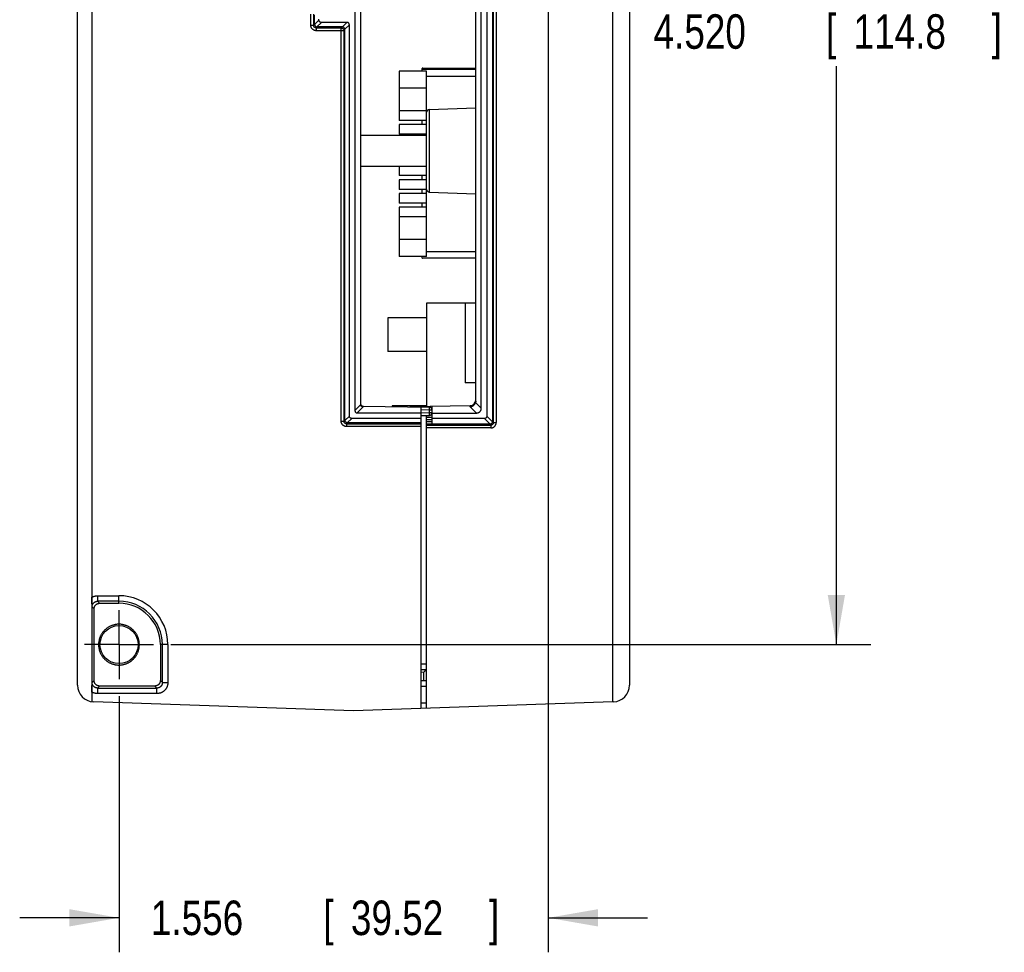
# Model space of a CAD drawing. Header units: inches. Extents: x 0 to 34, y 0 to 22.
# Tile 72 of 75: x 24.6 to 28.1, y 7.9 to 11.3. Entities that reach past the tile are written whole.
import ezdxf

# ---------------------------------------------------------------- set-up
doc = ezdxf.new("R2010")
doc.units = ezdxf.units.IN
doc.header["$LTSCALE"] = 1.87
doc.header["$MEASUREMENT"] = 0
doc.linetypes.add('CENTER', pattern=[0.6, 0.375, -0.075, 0.075, -0.075])
doc.layers.get('0').update_dxf_attribs({"linetype": 'CONTINUOUS'})
doc.layers.add('DEFAULT_1', color=7, linetype='CENTER')
doc.layers.add('DIMENSIONS', color=7, linetype='CONTINUOUS')
doc.styles.get("Standard").update_dxf_attribs({"font": 'txt', "width": 0.8})
doc.dimstyles.new('DIMSTYLE_1', dxfattribs={"dimtxt": 0.125, "dimasz": 0.18, "dimexe": 0.18, "dimexo": 0.0625, "dimgap": 0.09, "dimtad": 0, "dimtih": 1, "dimtoh": 1, "dimdec": 3, "dimzin": 4, "dimdsep": 46, "dimtxsty": 'STANDARD', "dimblk": '_FILLED', "dimblk1": '_FILLED', "dimblk2": '_FILLED', "dimcen": 0.09, "dimadec": 0, "dimazin": 0, "dimtp": 0.01, "dimtm": 0.01, "dimtfac": 1, "dimtdec": 3, "dimtofl": 0, "dimtmove": 0, "dimatfit": 3, "dimldrblk": '_FILLED', "dimfxl": 1, "dimtolj": 1, "dimtzin": 4, "dimarcsym": 0})

# ---------------------------------------------------------------- blocks, each defined once
blk = doc.blocks.new('_FILLED')
at = {"color": 0, "linetype": 'BYBLOCK'}
blk.add_solid([(0, 0), (-1, 0.174), (-1, -0.174)], dxfattribs=at)
blk = doc.blocks.new('*D2')
at = {"layer": 'DIMENSIONS', "color": 2, "linetype": 'CONTINUOUS'}
for p, q in [((26.4831, 13.3378), (26.4831, 7.8904)), ((24.9274, 8.8182), (24.9274, 7.8904)), ((24.9274, 8.0154), (24.5674, 8.0154)), ((26.4831, 8.0154), (26.8431, 8.0154))]:
    blk.add_line(p, q, dxfattribs=at)
at = {"layer": 'DIMENSIONS', "color": 2, "linetype": 'CONTINUOUS', "xscale": 0.18, "yscale": 0.18, "zscale": 0.18}
blk.add_blockref('_FILLED', (24.9274, 8.0154), dxfattribs=at)
at = {"layer": 'DIMENSIONS', "color": 2, "linetype": 'CONTINUOUS', "xscale": 0.18, "yscale": 0.18, "zscale": 0.18, "rotation": 180}
blk.add_blockref('_FILLED', (26.4831, 8.0154), dxfattribs=at)
at = {"layer": 'DIMENSIONS', "color": 2, "linetype": 'CONTINUOUS', "width": 0.8}
for s, p in [('1.556', (25.0428, 7.9529)), ('[', (25.6678, 7.9529)), ('39.52', (25.7678, 7.9529)), (']', (26.2678, 7.9529))]:
    blk.add_text(s, height=0.125, dxfattribs=at).set_placement(p)
blk = doc.blocks.new('*D3')
at = {"layer": 'DIMENSIONS', "color": 2, "linetype": 'CONTINUOUS'}
for p, q in [((26.6707, 13.5254), (27.6521, 13.5254)), ((27.5271, 13.5254), (27.5271, 11.3525)), ((27.5271, 9.0058), (27.5271, 11.1025)), ((25.115, 9.0058), (27.6521, 9.0058))]:
    blk.add_line(p, q, dxfattribs=at)
at = {"layer": 'DIMENSIONS', "color": 2, "linetype": 'CONTINUOUS', "xscale": 0.18, "yscale": 0.18, "zscale": 0.18}
for p, rotation in [((27.5271, 13.5254), 90), ((27.5271, 9.0058), 270)]:
    blk.add_blockref('_FILLED', p, dxfattribs=dict(at, rotation=rotation))
at = {"layer": 'DIMENSIONS', "color": 2, "linetype": 'CONTINUOUS', "width": 0.8}
for s, p in [('4.520', (26.8646, 11.165)), ('[', (27.4896, 11.165)), ('114.8', (27.5896, 11.165)), (']', (28.0896, 11.165))]:
    blk.add_text(s, height=0.125, dxfattribs=at).set_placement(p)

msp = doc.modelspace()

# ---------------------------------------------------------------- linework, layer by layer
at = {"color": 7, "linetype": 'CONTINUOUS'}
for p, q in [((24.8288, 13.7155), (24.8288, 8.7989)), ((26.717, 8.7982), (26.717, 13.7172)), ((26.7171, 8.7983), (26.7171, 13.7171)), ((24.7771, 8.8583), (24.7771, 13.6561)), ((26.7771, 13.6571), (26.7771, 8.8583)), ((26.2601, 12.7068), (26.2601, 9.8336)), ((26.2808, 12.726), (26.2808, 9.8143)), ((26.2843, 9.8107), (26.2843, 12.7296)), ((26.2943, 12.7296), (26.2943, 9.8107)), ((26.2401, 9.8622), (26.2401, 12.6781)), ((25.7821, 12.6368), (25.7821, 9.8541)), ((25.8021, 12.655), (25.8021, 9.877)), ((26.2201, 9.888), (26.2201, 12.6523)), ((25.6223, 11.2506), (25.6223, 11.2903)), ((25.6323, 11.2903), (25.6323, 11.2506)), ((25.636, 11.2543), (25.636, 11.2865)), ((25.6223, 11.2506), (25.6323, 11.2506)), ((25.636, 11.2543), (25.6323, 11.2506)), ((25.6521, 11.2691), (25.6361, 11.253)), ((25.6423, 11.2406), (25.646, 11.2443)), ((25.6423, 11.2406), (25.6423, 11.2306)), ((25.6423, 11.2406), (25.7323, 11.2406)), ((25.6448, 11.2444), (25.6608, 11.2604)), ((25.736, 11.2443), (25.646, 11.2443)), ((25.6521, 11.2691), (25.6521, 11.2718)), ((25.7535, 11.2604), (25.6608, 11.2604)), ((25.736, 11.2443), (25.7323, 11.2406)), ((25.7323, 9.8156), (25.7323, 11.2406)), ((25.7535, 11.2604), (25.7373, 11.2442)), ((25.7459, 11.2356), (25.7621, 11.2518)), ((25.7621, 9.8341), (25.7621, 11.2518)), ((25.7423, 11.2306), (25.6423, 11.2306)), ((25.7423, 11.2306), (25.746, 11.2343)), ((25.7423, 11.2306), (25.7423, 9.8156)), ((25.746, 9.8193), (25.746, 11.2343)), ((26.0421, 11.0839), (25.9421, 11.0839)), ((25.9421, 11.0839), (25.9421, 10.9054)), ((26.2201, 11.0904), (26.0244, 11.0904)), ((26.0244, 11.0902), (26.0244, 11.0839)), ((26.0294, 11.0952), (26.2201, 11.095)), ((26.0421, 10.4119), (26.0421, 11.0839)), ((26.0421, 11.0654), (26.2201, 11.0654)), ((26.0421, 11.0219), (25.9421, 11.0219)), ((26.0421, 10.9404), (25.9421, 10.9404)), ((26.0518, 10.9452), (26.2201, 10.9511)), ((26.0518, 10.9452), (26.0518, 10.6456)), ((26.0421, 10.9054), (25.9421, 10.9054)), ((26.0421, 10.8904), (25.9421, 10.8904)), ((25.9421, 10.8904), (25.9421, 10.8554)), ((26.0244, 10.9054), (26.0244, 10.8904)), ((25.8021, 10.8514), (26.0421, 10.8514)), ((26.0421, 10.8554), (25.9421, 10.8554)), ((26.0244, 10.8554), (26.0244, 10.8514)), ((25.8021, 10.7394), (26.0421, 10.7394)), ((25.9421, 10.7394), (25.9421, 10.7054)), ((26.0421, 10.7054), (25.9421, 10.7054)), ((26.0244, 10.7054), (26.0244, 10.6904)), ((26.0421, 10.6904), (25.9421, 10.6904)), ((25.9421, 10.6904), (25.9421, 10.6554)), ((26.0421, 10.6554), (25.9421, 10.6554)), ((26.0421, 10.6404), (25.9421, 10.6404)), ((25.9421, 10.6404), (25.9421, 10.6054)), ((26.0244, 10.6554), (26.0244, 10.6404)), ((26.0518, 10.6456), (26.2201, 10.6397)), ((26.0421, 10.6054), (25.9421, 10.6054)), ((26.0244, 10.6054), (26.0244, 10.5904)), ((26.0421, 10.5904), (25.9421, 10.5904)), ((25.9421, 10.5904), (25.9421, 10.4119)), ((26.0421, 10.5554), (25.9421, 10.5554)), ((26.0421, 10.4739), (25.9421, 10.4739)), ((26.0421, 10.4304), (26.2201, 10.4304)), ((26.0421, 10.4119), (25.9421, 10.4119)), ((26.0244, 10.4119), (26.0244, 10.4106)), ((26.2201, 10.4058), (26.0294, 10.4057)), ((26.2201, 10.2434), (26.0421, 10.2434)), ((26.0421, 10.2434), (26.0421, 9.8692)), ((26.1819, 10.2434), (26.1819, 9.9539)), ((26.0421, 10.1897), (25.902, 10.1897)), ((25.902, 10.1897), (25.902, 10.068)), ((26.0421, 10.068), (25.902, 10.068)), ((26.2201, 9.9539), (26.1819, 9.9539)), ((25.8025, 9.8744), (25.7821, 9.8541)), ((25.7908, 9.8454), (25.8121, 9.8668)), ((25.8121, 9.8698), (26.0523, 9.8656)), ((26.0421, 9.8704), (25.9171, 9.8704)), ((25.9171, 9.8704), (25.9171, 9.868)), ((25.9821, 9.8682), (26.2003, 9.872)), ((25.9821, 9.8682), (25.9821, 9.8668)), ((26.0221, 8.774), (26.0221, 9.8661)), ((26.0524, 9.8556), (26.0221, 9.8561)), ((26.0621, 9.8556), (26.0524, 9.8556)), ((26.0524, 9.8462), (26.0524, 9.8556)), ((26.0613, 9.8595), (26.0621, 9.8596)), ((26.0621, 9.8041), (26.0621, 9.8695)), ((26.2001, 9.8676), (26.2228, 9.8449)), ((26.2401, 9.8622), (26.2195, 9.8829)), ((25.7323, 9.8156), (25.7423, 9.8156)), ((25.746, 9.8193), (25.7423, 9.8156)), ((25.7621, 9.8341), (25.7461, 9.818)), ((25.7548, 9.8094), (25.7708, 9.8254)), ((26.0221, 9.8254), (25.7708, 9.8254)), ((25.7908, 9.8454), (26.0221, 9.8454)), ((26.0221, 9.8454), (26.0524, 9.8462)), ((26.0221, 9.8354), (26.0524, 9.8362)), ((26.0421, 8.7747), (26.0421, 9.8359)), ((26.0421, 9.8299), (26.0621, 9.8303)), ((26.0621, 9.8203), (26.0421, 9.8199)), ((26.0421, 9.8141), (26.0621, 9.8141)), ((26.0524, 9.8462), (26.0621, 9.8462)), ((26.0621, 9.8403), (26.0601, 9.8402)), ((26.0621, 9.8449), (26.2228, 9.8449)), ((26.2515, 9.8249), (26.0621, 9.8249)), ((26.2515, 9.8249), (26.272, 9.8044)), ((26.2807, 9.813), (26.2601, 9.8336)), ((26.2843, 9.8107), (26.2808, 9.8143)), ((25.7523, 9.8056), (25.756, 9.8093)), ((25.7523, 9.8056), (26.0221, 9.8056)), ((25.7523, 9.8056), (25.7523, 9.7956)), ((26.0221, 9.7956), (25.7523, 9.7956)), ((26.0221, 9.8093), (25.756, 9.8093)), ((26.0621, 9.8041), (26.0421, 9.8041)), ((26.0421, 9.8007), (26.2743, 9.8007)), ((26.2743, 9.7907), (26.0421, 9.7907)), ((26.2708, 9.8043), (26.2743, 9.8007)), ((26.2743, 9.8007), (26.2743, 9.7907)), ((26.2843, 9.8107), (26.2943, 9.8107)), ((24.8498, 9.1828), (24.9271, 9.1828)), ((24.8498, 9.1828), (24.8498, 9.1628)), ((24.9271, 9.1554), (24.9271, 9.1828)), ((24.8298, 9.1428), (24.8371, 9.1354)), ((24.8371, 8.8754), (24.8371, 9.1354)), ((24.8571, 9.1554), (24.8498, 9.1628)), ((24.9271, 9.1628), (24.8498, 9.1628)), ((24.8571, 9.1554), (24.9271, 9.1554)), ((25.1045, 9.0054), (25.0771, 9.0054)), ((25.0771, 9.0054), (25.0771, 8.8754)), ((25.0845, 8.8681), (25.0845, 9.0054)), ((25.1045, 9.0054), (25.1045, 8.8681)), ((26.0421, 8.9344), (26.0221, 8.9347)), ((26.0421, 8.9144), (26.0221, 8.9147)), ((26.0221, 8.9066), (26.0321, 8.9063)), ((26.0321, 8.8754), (26.0321, 8.9063)), ((24.8371, 8.8754), (24.8298, 8.8681)), ((24.8498, 8.8481), (24.8571, 8.8554)), ((25.0572, 8.8554), (24.8571, 8.8554)), ((25.0572, 8.8554), (25.0645, 8.8481)), ((25.0845, 8.8681), (25.0771, 8.8754)), ((25.0845, 8.8681), (25.1045, 8.8681)), ((26.0221, 8.8754), (26.0421, 8.8754)), ((26.0221, 8.8544), (26.0421, 8.8544)), ((24.8498, 8.8481), (25.0645, 8.8481)), ((24.8498, 8.8481), (24.8498, 8.8281)), ((25.0645, 8.8281), (24.8498, 8.8281)), ((25.0645, 8.8281), (25.0645, 8.8481)), ((25.7771, 8.7654), (24.835, 8.7983)), ((26.717, 8.7982), (25.7771, 8.7654)), ((26.0421, 8.7936), (26.0221, 8.7929)), ((26.7171, 8.7982), (26.717, 8.7982)), ((26.719, 8.7983), (26.7171, 8.7983))]:
    msp.add_line(p, q, dxfattribs=at)
msp.add_circle((24.9274, 9.0058), 0.069, dxfattribs=at)
for centre, radius, start, end in [((26.0521, 10.9352), 0.01, 92.0001, 180), ((26.0521, 10.6556), 0.01, 180, 267.9999), ((26.2001, 9.892), 0.02, 270.5, 360), ((25.8121, 9.8798), 0.01, 180, 269.5), ((26.0521, 9.8556), 0.01, 0, 89), ((26.0521, 9.8462), 0.01, 271.625, 354.4669), ((24.9271, 9.0054), 0.1773, 360, 90), ((24.9271, 9.0054), 0.1574, 0, 90), ((24.9271, 9.0054), 0.15, 0, 90), ((24.8371, 8.8583), 0.06, 180, 268), ((26.7171, 8.8583), 0.06, 272, 360)]:
    msp.add_arc(centre, radius, start, end, dxfattribs=at)
for points, knots in [([(24.8291, 13.7155), (24.8291, 13.2153), (24.8291, 12.2108), (24.8291, 10.6979), (24.8291, 9.6853), (24.8291, 9.177)], [0, 0, 0, 0, 0.330658, 0.663992, 1, 1, 1, 1]), ([(25.6423, 11.2306), (25.6418, 11.2306), (25.6407, 11.2306), (25.639, 11.2308), (25.6374, 11.2312), (25.6358, 11.2317), (25.6343, 11.2323), (25.6328, 11.233), (25.6314, 11.2338), (25.63, 11.2348), (25.6287, 11.2359), (25.6276, 11.237), (25.6265, 11.2383), (25.6255, 11.2396), (25.6247, 11.2411), (25.624, 11.2426), (25.6234, 11.2441), (25.6229, 11.2457), (25.6226, 11.2473), (25.6224, 11.249), (25.6223, 11.25), (25.6223, 11.2506)], [0, 0, 0, 0, 0.052119, 0.1046, 0.157319, 0.210138, 0.262925, 0.31561, 0.368254, 0.420925, 0.47363, 0.52635, 0.579065, 0.631749, 0.6844, 0.737083, 0.789861, 0.842669, 0.89538, 0.947864, 1, 1, 1, 1]), ([(25.6423, 11.2406), (25.642, 11.2406), (25.6413, 11.2406), (25.6404, 11.2408), (25.6394, 11.241), (25.6385, 11.2413), (25.6376, 11.2418), (25.6367, 11.2423), (25.6359, 11.2429), (25.6352, 11.2435), (25.6346, 11.2442), (25.634, 11.245), (25.6335, 11.2459), (25.6331, 11.2468), (25.6327, 11.2477), (25.6325, 11.2486), (25.6323, 11.2496), (25.6323, 11.2503), (25.6323, 11.2506)], [0, 0, 0, 0, 0.062602, 0.125194, 0.187774, 0.250337, 0.312881, 0.3754, 0.437888, 0.500336, 0.562741, 0.625123, 0.687508, 0.749917, 0.812359, 0.874847, 0.937391, 1, 1, 1, 1]), ([(25.636, 11.2543), (25.636, 11.2542), (25.636, 11.2539), (25.636, 11.2535), (25.6361, 11.2532), (25.6361, 11.253)], [0, 0, 0, 0, 0.331167, 0.663712, 1, 1, 1, 1]), ([(25.6361, 11.253), (25.6361, 11.2527), (25.6363, 11.2521), (25.6365, 11.2512), (25.6368, 11.2503), (25.6373, 11.2495), (25.6378, 11.2487), (25.6383, 11.2479), (25.6389, 11.2472), (25.6396, 11.2466), (25.6404, 11.246), (25.6412, 11.2455), (25.642, 11.2451), (25.6429, 11.2448), (25.6438, 11.2445), (25.6444, 11.2444), (25.6448, 11.2444)], [0, 0, 0, 0, 0.072285, 0.144222, 0.215739, 0.287119, 0.358155, 0.429149, 0.500013, 0.570866, 0.641865, 0.712896, 0.78427, 0.855787, 0.927718, 1, 1, 1, 1]), ([(25.646, 11.2443), (25.6459, 11.2443), (25.6456, 11.2443), (25.6452, 11.2443), (25.6449, 11.2444), (25.6448, 11.2444)], [0, 0, 0, 0, 0.331169, 0.663713, 1, 1, 1, 1]), ([(25.6608, 11.2604), (25.6605, 11.2604), (25.6598, 11.2605), (25.6588, 11.2606), (25.6579, 11.2608), (25.657, 11.2612), (25.6562, 11.2615), (25.6555, 11.262), (25.6549, 11.2625), (25.6543, 11.2631), (25.6537, 11.2638), (25.6533, 11.2645), (25.6529, 11.2653), (25.6526, 11.2662), (25.6523, 11.2671), (25.6522, 11.2681), (25.6521, 11.2687), (25.6521, 11.2691)], [0, 0, 0, 0, 0.075739, 0.147683, 0.216198, 0.282182, 0.345929, 0.408162, 0.469549, 0.530465, 0.591846, 0.654078, 0.717821, 0.783803, 0.852319, 0.924262, 1, 1, 1, 1]), ([(25.7323, 11.2406), (25.7326, 11.2406), (25.7333, 11.2406), (25.7343, 11.2404), (25.7352, 11.2402), (25.7361, 11.2398), (25.737, 11.2394), (25.7379, 11.2389), (25.7387, 11.2383), (25.7394, 11.2377), (25.7401, 11.2369), (25.7406, 11.2362), (25.7411, 11.2353), (25.7416, 11.2344), (25.7419, 11.2335), (25.7421, 11.2325), (25.7423, 11.2316), (25.7423, 11.2309), (25.7423, 11.2306)], [0, 0, 0, 0, 0.062489, 0.124984, 0.187482, 0.249982, 0.312484, 0.374987, 0.43749, 0.499995, 0.562499, 0.625002, 0.687505, 0.750007, 0.812508, 0.875007, 0.937504, 1, 1, 1, 1]), ([(25.736, 11.2443), (25.7362, 11.2443), (25.7364, 11.2443), (25.7369, 11.2443), (25.7371, 11.2442), (25.7373, 11.2442)], [0, 0, 0, 0, 0.331167, 0.663712, 1, 1, 1, 1]), ([(25.7459, 11.2356), (25.7459, 11.2359), (25.7458, 11.2365), (25.7455, 11.2374), (25.7452, 11.2383), (25.7448, 11.2391), (25.7443, 11.2399), (25.7437, 11.2407), (25.7431, 11.2414), (25.7424, 11.242), (25.7416, 11.2426), (25.7408, 11.2431), (25.74, 11.2435), (25.7391, 11.2438), (25.7382, 11.2441), (25.7376, 11.2442), (25.7373, 11.2442)], [0, 0, 0, 0, 0.072285, 0.144222, 0.215739, 0.287119, 0.358155, 0.429149, 0.500013, 0.570866, 0.641865, 0.712896, 0.78427, 0.855787, 0.927718, 1, 1, 1, 1]), ([(25.7621, 11.2518), (25.7621, 11.2521), (25.7621, 11.2528), (25.762, 11.2538), (25.7617, 11.2547), (25.7614, 11.2555), (25.761, 11.2563), (25.7606, 11.257), (25.76, 11.2577), (25.7594, 11.2583), (25.7588, 11.2588), (25.758, 11.2593), (25.7573, 11.2597), (25.7564, 11.26), (25.7555, 11.2602), (25.7545, 11.2604), (25.7538, 11.2604), (25.7535, 11.2604)], [0, 0, 0, 0, 0.075739, 0.147683, 0.216198, 0.282182, 0.345929, 0.408162, 0.469549, 0.530465, 0.591846, 0.654078, 0.717821, 0.783803, 0.852319, 0.924262, 1, 1, 1, 1]), ([(25.746, 11.2343), (25.746, 11.2344), (25.746, 11.2347), (25.746, 11.2351), (25.746, 11.2354), (25.7459, 11.2356)], [0, 0, 0, 0, 0.331169, 0.663713, 1, 1, 1, 1]), ([(26.0287, 11.095), (26.028, 11.095), (26.0263, 11.0949), (26.0245, 11.0928), (26.0244, 11.0911), (26.0244, 11.0902)], [0, 0, 0, 0, 0.303346, 0.645251, 1, 1, 1, 1]), ([(26.0244, 10.4106), (26.0244, 10.4097), (26.0246, 10.4078), (26.0265, 10.4059), (26.0281, 10.4058), (26.0287, 10.4058)], [0, 0, 0, 0, 0.39032, 0.732076, 1, 1, 1, 1]), ([(26.2201, 9.888), (26.2201, 9.8877), (26.2201, 9.887), (26.2201, 9.8861), (26.22, 9.8852), (26.2198, 9.8844), (26.2197, 9.8836), (26.2196, 9.8831), (26.2195, 9.8829)], [0, 0, 0, 0, 0.19911, 0.382482, 0.552304, 0.710386, 0.858993, 1, 1, 1, 1]), ([(25.7821, 9.8541), (25.7821, 9.8537), (25.7822, 9.8531), (25.7823, 9.8521), (25.7826, 9.8512), (25.7829, 9.8503), (25.7833, 9.8495), (25.7837, 9.8488), (25.7843, 9.8481), (25.7849, 9.8475), (25.7855, 9.847), (25.7862, 9.8465), (25.787, 9.8462), (25.7879, 9.8458), (25.7888, 9.8456), (25.7898, 9.8455), (25.7905, 9.8454), (25.7908, 9.8454)], [0, 0, 0, 0, 0.075739, 0.147683, 0.216198, 0.282182, 0.345929, 0.408162, 0.469549, 0.530465, 0.591846, 0.654078, 0.717821, 0.783803, 0.852319, 0.924262, 1, 1, 1, 1]), ([(25.8021, 9.877), (25.8021, 9.8768), (25.8021, 9.8764), (25.8022, 9.8758), (25.8023, 9.8753), (25.8023, 9.8748), (25.8024, 9.8745), (25.8025, 9.8744)], [0, 0, 0, 0, 0.236986, 0.451871, 0.648378, 0.829862, 1, 1, 1, 1]), ([(25.8121, 9.8668), (25.8118, 9.8668), (25.8111, 9.8669), (25.8101, 9.8672), (25.8091, 9.8675), (25.8081, 9.8679), (25.8072, 9.8684), (25.8064, 9.869), (25.8056, 9.8696), (25.8048, 9.8703), (25.8042, 9.8711), (25.8036, 9.8719), (25.8031, 9.8727), (25.8027, 9.8735), (25.8025, 9.8741), (25.8025, 9.8744)], [0, 0, 0, 0, 0.079704, 0.159933, 0.240396, 0.320876, 0.400842, 0.480228, 0.558543, 0.635817, 0.711625, 0.786063, 0.858882, 0.930219, 1, 1, 1, 1]), ([(25.8121, 9.8698), (25.8121, 9.8695), (25.8121, 9.8688), (25.8121, 9.8678), (25.8121, 9.8671), (25.8121, 9.8668)], [0, 0, 0, 0, 0.333338, 0.666671, 1, 1, 1, 1]), ([(26.0524, 9.8556), (26.0524, 9.8559), (26.0524, 9.8566), (26.0524, 9.8575), (26.0524, 9.8585), (26.0524, 9.8594), (26.0525, 9.8603), (26.0525, 9.8611), (26.0525, 9.8619), (26.0524, 9.8626), (26.0524, 9.8633), (26.0524, 9.8639), (26.0524, 9.8644), (26.0524, 9.8648), (26.0524, 9.8651), (26.0524, 9.8654), (26.0523, 9.8655), (26.0523, 9.8656), (26.0523, 9.8656)], [0, 0, 0, 0, 0.097938, 0.194929, 0.29004, 0.382355, 0.470984, 0.555076, 0.633821, 0.706464, 0.772306, 0.830713, 0.881127, 0.923063, 0.956129, 0.980026, 0.994584, 1, 1, 1, 1]), ([(26.2001, 9.8676), (26.2007, 9.8677), (26.2018, 9.8678), (26.2035, 9.8682), (26.2051, 9.8687), (26.2067, 9.8693), (26.2082, 9.87), (26.2097, 9.8708), (26.2111, 9.8717), (26.2125, 9.8727), (26.2137, 9.8738), (26.2149, 9.8749), (26.216, 9.8762), (26.2169, 9.8774), (26.2177, 9.8787), (26.2185, 9.8801), (26.2191, 9.8815), (26.2194, 9.8824), (26.2195, 9.8829)], [0, 0, 0, 0, 0.064705, 0.12982, 0.195091, 0.260542, 0.325887, 0.390864, 0.455513, 0.51951, 0.582815, 0.645375, 0.706922, 0.767585, 0.827238, 0.885792, 0.943429, 1, 1, 1, 1]), ([(26.2001, 9.8676), (26.2002, 9.8681), (26.2002, 9.8691), (26.2003, 9.8705), (26.2003, 9.8715), (26.2003, 9.872)], [0, 0, 0, 0, 0.333329, 0.666662, 1, 1, 1, 1]), ([(26.2228, 9.8449), (26.2234, 9.8449), (26.2245, 9.845), (26.2262, 9.8452), (26.2278, 9.8455), (26.2293, 9.846), (26.2306, 9.8465), (26.2319, 9.8472), (26.2332, 9.8479), (26.2343, 9.8488), (26.2353, 9.8497), (26.2363, 9.8508), (26.2371, 9.8519), (26.2379, 9.8531), (26.2385, 9.8544), (26.2391, 9.8558), (26.2396, 9.8573), (26.2399, 9.8589), (26.2401, 9.8605), (26.2401, 9.8617), (26.2401, 9.8622)], [0, 0, 0, 0, 0.063454, 0.1242, 0.182423, 0.238653, 0.29307, 0.346033, 0.397994, 0.449136, 0.499998, 0.550858, 0.602002, 0.653964, 0.706925, 0.761345, 0.817576, 0.8758, 0.936546, 1, 1, 1, 1]), ([(25.7523, 9.7956), (25.7518, 9.7956), (25.7507, 9.7956), (25.749, 9.7958), (25.7474, 9.7962), (25.7458, 9.7967), (25.7443, 9.7973), (25.7428, 9.798), (25.7414, 9.7988), (25.74, 9.7998), (25.7387, 9.8009), (25.7376, 9.802), (25.7365, 9.8033), (25.7355, 9.8046), (25.7347, 9.8061), (25.734, 9.8076), (25.7334, 9.8091), (25.7329, 9.8107), (25.7326, 9.8123), (25.7324, 9.814), (25.7323, 9.815), (25.7323, 9.8156)], [0, 0, 0, 0, 0.052119, 0.1046, 0.157319, 0.210138, 0.262925, 0.31561, 0.368254, 0.420925, 0.47363, 0.52635, 0.579065, 0.631749, 0.6844, 0.737083, 0.789861, 0.842669, 0.89538, 0.947864, 1, 1, 1, 1]), ([(25.7523, 9.8056), (25.752, 9.8056), (25.7513, 9.8056), (25.7504, 9.8058), (25.7494, 9.806), (25.7485, 9.8063), (25.7476, 9.8068), (25.7467, 9.8073), (25.7459, 9.8079), (25.7452, 9.8085), (25.7446, 9.8092), (25.744, 9.81), (25.7435, 9.8109), (25.7431, 9.8118), (25.7427, 9.8127), (25.7425, 9.8136), (25.7423, 9.8146), (25.7423, 9.8153), (25.7423, 9.8156)], [0, 0, 0, 0, 0.062602, 0.125194, 0.187774, 0.250337, 0.312881, 0.3754, 0.437888, 0.500336, 0.562741, 0.625123, 0.687508, 0.749917, 0.812359, 0.874847, 0.937391, 1, 1, 1, 1]), ([(25.746, 9.8193), (25.746, 9.8192), (25.746, 9.8189), (25.746, 9.8185), (25.7461, 9.8182), (25.7461, 9.818)], [0, 0, 0, 0, 0.331167, 0.663712, 1, 1, 1, 1]), ([(25.7548, 9.8094), (25.7544, 9.8094), (25.7538, 9.8095), (25.7529, 9.8098), (25.752, 9.8101), (25.7512, 9.8105), (25.7504, 9.811), (25.7496, 9.8116), (25.7489, 9.8122), (25.7483, 9.8129), (25.7478, 9.8137), (25.7473, 9.8145), (25.7468, 9.8153), (25.7465, 9.8162), (25.7463, 9.8171), (25.7461, 9.8177), (25.7461, 9.818)], [0, 0, 0, 0, 0.072285, 0.144222, 0.215739, 0.287119, 0.358155, 0.429149, 0.500013, 0.570866, 0.641865, 0.712896, 0.78427, 0.855787, 0.927718, 1, 1, 1, 1]), ([(25.7708, 9.8254), (25.7705, 9.8254), (25.7698, 9.8255), (25.7688, 9.8256), (25.7679, 9.8258), (25.767, 9.8262), (25.7662, 9.8265), (25.7655, 9.827), (25.7649, 9.8275), (25.7643, 9.8281), (25.7637, 9.8288), (25.7633, 9.8295), (25.7629, 9.8303), (25.7626, 9.8312), (25.7623, 9.8321), (25.7622, 9.8331), (25.7621, 9.8337), (25.7621, 9.8341)], [0, 0, 0, 0, 0.075739, 0.147683, 0.216198, 0.282182, 0.345929, 0.408162, 0.469549, 0.530465, 0.591846, 0.654078, 0.717821, 0.783803, 0.852319, 0.924262, 1, 1, 1, 1]), ([(26.0524, 9.8362), (26.0524, 9.8362), (26.0524, 9.8363), (26.0525, 9.8364), (26.0525, 9.8367), (26.0525, 9.837), (26.0525, 9.8374), (26.0525, 9.8379), (26.0525, 9.8385), (26.0525, 9.8392), (26.0525, 9.8399), (26.0525, 9.8407), (26.0525, 9.8415), (26.0525, 9.8424), (26.0525, 9.8433), (26.0524, 9.8443), (26.0524, 9.8452), (26.0524, 9.8459), (26.0524, 9.8462)], [0, 0, 0, 0, 0.005447, 0.020047, 0.043986, 0.077086, 0.119047, 0.169473, 0.227884, 0.293722, 0.366354, 0.445084, 0.529156, 0.617761, 0.710048, 0.805129, 0.90209, 1, 1, 1, 1]), ([(26.2601, 9.8336), (26.2601, 9.8332), (26.2601, 9.8326), (26.26, 9.8316), (26.2597, 9.8307), (26.2594, 9.8298), (26.259, 9.829), (26.2586, 9.8283), (26.258, 9.8276), (26.2574, 9.827), (26.2568, 9.8265), (26.256, 9.826), (26.2553, 9.8257), (26.2544, 9.8253), (26.2535, 9.8251), (26.2525, 9.825), (26.2518, 9.8249), (26.2515, 9.8249)], [0, 0, 0, 0, 0.075739, 0.147683, 0.216198, 0.282182, 0.345929, 0.408162, 0.469549, 0.530465, 0.591846, 0.654078, 0.717821, 0.783803, 0.852319, 0.924262, 1, 1, 1, 1]), ([(26.2807, 9.813), (26.2806, 9.8127), (26.2805, 9.8121), (26.2803, 9.8112), (26.2799, 9.8103), (26.2795, 9.8095), (26.279, 9.8087), (26.2785, 9.8079), (26.2778, 9.8072), (26.2771, 9.8066), (26.2764, 9.806), (26.2756, 9.8055), (26.2748, 9.8051), (26.2739, 9.8048), (26.273, 9.8045), (26.2723, 9.8044), (26.272, 9.8044)], [0, 0, 0, 0, 0.072285, 0.144222, 0.215739, 0.287119, 0.358155, 0.429149, 0.500013, 0.570866, 0.641865, 0.712896, 0.78427, 0.855787, 0.927718, 1, 1, 1, 1]), ([(26.2808, 9.8143), (26.2808, 9.8142), (26.2808, 9.8139), (26.2807, 9.8135), (26.2807, 9.8132), (26.2807, 9.813)], [0, 0, 0, 0, 0.331163, 0.663708, 1, 1, 1, 1]), ([(25.756, 9.8093), (25.7559, 9.8093), (25.7556, 9.8093), (25.7552, 9.8093), (25.7549, 9.8094), (25.7548, 9.8094)], [0, 0, 0, 0, 0.331169, 0.663713, 1, 1, 1, 1]), ([(26.2708, 9.8043), (26.2452, 9.8043), (26.1966, 9.8043), (26.127, 9.8042), (26.083, 9.8045), (26.0621, 9.8047)], [0, 0, 0, 0, 0.367515, 0.699307, 1, 1, 1, 1]), ([(26.272, 9.8044), (26.2719, 9.8044), (26.2716, 9.8043), (26.2712, 9.8043), (26.2709, 9.8043), (26.2708, 9.8043)], [0, 0, 0, 0, 0.336287, 0.668831, 1, 1, 1, 1]), ([(26.2743, 9.7907), (26.2749, 9.7907), (26.276, 9.7908), (26.2776, 9.791), (26.2792, 9.7913), (26.2808, 9.7918), (26.2824, 9.7924), (26.2838, 9.7931), (26.2853, 9.794), (26.2866, 9.7949), (26.2879, 9.796), (26.2891, 9.7972), (26.2901, 9.7984), (26.2911, 9.7998), (26.2919, 9.8012), (26.2927, 9.8027), (26.2933, 9.8042), (26.2937, 9.8058), (26.2941, 9.8075), (26.2943, 9.8091), (26.2943, 9.8102), (26.2943, 9.8107)], [0, 0, 0, 0, 0.051954, 0.104319, 0.156965, 0.209752, 0.26254, 0.315249, 0.36793, 0.420644, 0.473394, 0.526166, 0.578935, 0.631659, 0.684329, 0.73703, 0.789843, 0.842695, 0.895438, 0.94792, 1, 1, 1, 1]), ([(26.2843, 9.8107), (26.2843, 9.8104), (26.2843, 9.8097), (26.2842, 9.8088), (26.2839, 9.8078), (26.2836, 9.8069), (26.2832, 9.806), (26.2827, 9.8052), (26.2821, 9.8044), (26.2814, 9.8036), (26.2807, 9.803), (26.2799, 9.8024), (26.2791, 9.8019), (26.2782, 9.8015), (26.2772, 9.8011), (26.2763, 9.8009), (26.2753, 9.8008), (26.2747, 9.8007), (26.2743, 9.8007)], [0, 0, 0, 0, 0.062559, 0.125155, 0.18776, 0.250342, 0.312873, 0.375331, 0.437716, 0.500055, 0.562385, 0.624746, 0.687172, 0.749678, 0.812244, 0.874838, 0.937432, 1, 1, 1, 1]), ([(24.8291, 9.177), (24.8299, 9.1775), (24.8314, 9.1784), (24.8339, 9.1795), (24.8364, 9.1805), (24.839, 9.1813), (24.8417, 9.182), (24.8444, 9.1824), (24.8471, 9.1827), (24.8489, 9.1828), (24.8498, 9.1828)], [0, 0, 0, 0, 0.123645, 0.24844, 0.374012, 0.499975, 0.625941, 0.75152, 0.876327, 1, 1, 1, 1]), ([(24.8298, 9.1428), (24.8298, 9.1435), (24.8297, 9.1449), (24.8296, 9.147), (24.8296, 9.1491), (24.8295, 9.1513), (24.8294, 9.1535), (24.8294, 9.1558), (24.8293, 9.1582), (24.8293, 9.1607), (24.8292, 9.1632), (24.8292, 9.1657), (24.8292, 9.1681), (24.8291, 9.1706), (24.8291, 9.1729), (24.8291, 9.175), (24.8291, 9.1764), (24.8291, 9.177)], [0, 0, 0, 0, 0.060477, 0.121724, 0.18411, 0.247913, 0.31343, 0.380862, 0.450314, 0.521752, 0.594708, 0.668216, 0.741107, 0.81218, 0.880019, 0.943091, 1, 1, 1, 1]), ([(24.8298, 9.1428), (24.8298, 9.1433), (24.8298, 9.1445), (24.83, 9.1461), (24.8304, 9.1477), (24.8308, 9.1493), (24.8314, 9.1508), (24.8322, 9.1523), (24.833, 9.1538), (24.834, 9.1551), (24.835, 9.1564), (24.8362, 9.1575), (24.8375, 9.1586), (24.8388, 9.1596), (24.8402, 9.1604), (24.8417, 9.1611), (24.8433, 9.1617), (24.8448, 9.1622), (24.8465, 9.1625), (24.8481, 9.1627), (24.8492, 9.1628), (24.8498, 9.1628)], [0, 0, 0, 0, 0.052768, 0.105497, 0.15819, 0.210846, 0.263469, 0.316063, 0.368633, 0.421187, 0.473732, 0.526274, 0.578819, 0.631374, 0.683944, 0.736537, 0.78916, 0.841817, 0.894508, 0.947236, 1, 1, 1, 1]), ([(24.8371, 9.1354), (24.8371, 9.136), (24.8372, 9.1371), (24.8374, 9.1387), (24.8377, 9.1404), (24.8382, 9.1419), (24.8388, 9.1435), (24.8395, 9.145), (24.8404, 9.1464), (24.8413, 9.1477), (24.8424, 9.149), (24.8436, 9.1502), (24.8448, 9.1512), (24.8462, 9.1522), (24.8476, 9.153), (24.8491, 9.1538), (24.8506, 9.1544), (24.8522, 9.1548), (24.8538, 9.1552), (24.8555, 9.1554), (24.8566, 9.1554), (24.8571, 9.1554)], [0, 0, 0, 0, 0.052664, 0.105352, 0.157963, 0.210637, 0.263238, 0.315871, 0.368493, 0.421079, 0.473716, 0.526284, 0.578921, 0.631507, 0.684129, 0.736762, 0.789363, 0.842037, 0.894648, 0.947336, 1, 1, 1, 1]), ([(25.0011, 9.0054), (25.0011, 9.0069), (25.001, 9.0098), (25.0006, 9.0142), (25, 9.0186), (24.999, 9.0229), (24.9978, 9.0272), (24.9964, 9.0315), (24.9947, 9.0356), (24.9927, 9.0397), (24.9905, 9.0436), (24.9881, 9.0474), (24.9854, 9.051), (24.9826, 9.0544), (24.9795, 9.0577), (24.9763, 9.0607), (24.9728, 9.0636), (24.9692, 9.0663), (24.9655, 9.0687), (24.9616, 9.0709), (24.9576, 9.0729), (24.9534, 9.0746), (24.9492, 9.076), (24.9449, 9.0772), (24.9405, 9.0782), (24.9361, 9.0789), (24.9316, 9.0793), (24.9272, 9.0794), (24.9227, 9.0793), (24.9182, 9.0789), (24.9138, 9.0782), (24.9094, 9.0772), (24.9051, 9.076), (24.9009, 9.0746), (24.8967, 9.0729), (24.8927, 9.0709), (24.8888, 9.0687), (24.8851, 9.0663), (24.8815, 9.0636), (24.878, 9.0607), (24.8748, 9.0577), (24.8717, 9.0544), (24.8689, 9.051), (24.8662, 9.0474), (24.8638, 9.0436), (24.8616, 9.0397), (24.8596, 9.0356), (24.8579, 9.0315), (24.8565, 9.0272), (24.8553, 9.0229), (24.8544, 9.0186), (24.8537, 9.0142), (24.8533, 9.0098), (24.8532, 9.0069), (24.8532, 9.0054)], [0, 0, 0, 0, 0.018781, 0.037732, 0.056823, 0.076024, 0.095307, 0.114639, 0.133989, 0.153319, 0.172608, 0.191865, 0.211106, 0.230343, 0.249587, 0.268842, 0.288107, 0.307376, 0.326645, 0.345912, 0.365177, 0.384439, 0.4037, 0.422961, 0.442223, 0.461486, 0.480748, 0.500011, 0.519274, 0.538536, 0.557799, 0.577061, 0.596322, 0.615583, 0.634846, 0.65411, 0.673378, 0.692647, 0.711915, 0.731179, 0.750433, 0.769675, 0.788911, 0.808152, 0.827409, 0.8467, 0.866033, 0.885384, 0.904716, 0.923996, 0.943194, 0.96228, 0.981225, 1, 1, 1, 1]), ([(24.8532, 9.0054), (24.8532, 9.004), (24.8533, 9.001), (24.8537, 8.9967), (24.8544, 8.9923), (24.8553, 8.9879), (24.8565, 8.9836), (24.8579, 8.9794), (24.8596, 8.9752), (24.8616, 8.9712), (24.8638, 8.9673), (24.8662, 8.9635), (24.8689, 8.9599), (24.8717, 8.9564), (24.8748, 8.9532), (24.878, 8.9501), (24.8815, 8.9472), (24.8851, 8.9446), (24.8888, 8.9421), (24.8927, 8.9399), (24.8968, 8.938), (24.9009, 8.9363), (24.9051, 8.9348), (24.9094, 8.9336), (24.9138, 8.9327), (24.9182, 8.932), (24.9227, 8.9316), (24.9272, 8.9314), (24.9316, 8.9316), (24.9361, 8.932), (24.9405, 8.9327), (24.9449, 8.9336), (24.9492, 8.9348), (24.9534, 8.9363), (24.9576, 8.938), (24.9616, 8.9399), (24.9655, 8.9422), (24.9692, 8.9446), (24.9728, 8.9472), (24.9763, 8.9501), (24.9795, 8.9532), (24.9826, 8.9564), (24.9855, 8.9599), (24.9881, 8.9635), (24.9905, 8.9673), (24.9927, 8.9712), (24.9947, 8.9752), (24.9964, 8.9794), (24.9978, 8.9836), (24.999, 8.9879), (25, 8.9923), (25.0006, 8.9967), (25.001, 9.001), (25.0011, 9.004), (25.0011, 9.0054)], [0, 0, 0, 0, 0.018781, 0.037732, 0.056823, 0.076024, 0.095306, 0.114639, 0.133989, 0.153319, 0.172608, 0.191865, 0.211106, 0.230343, 0.249587, 0.268842, 0.288107, 0.307376, 0.326645, 0.345912, 0.365177, 0.384438, 0.4037, 0.422961, 0.442223, 0.461486, 0.480748, 0.500011, 0.519274, 0.538536, 0.557799, 0.577061, 0.596322, 0.615583, 0.634846, 0.65411, 0.673378, 0.692647, 0.711915, 0.731179, 0.750433, 0.769675, 0.788911, 0.808152, 0.827409, 0.8467, 0.866033, 0.885384, 0.904716, 0.923996, 0.943194, 0.96228, 0.981225, 1, 1, 1, 1]), ([(24.8584, 9.0054), (24.8583, 9.0054), (24.8578, 9.0054), (24.857, 9.0054), (24.8561, 9.0054), (24.8552, 9.0054), (24.8542, 9.0054), (24.8536, 9.0054), (24.8532, 9.0054)], [0, 0, 0, 0, 0.100886, 0.270328, 0.446648, 0.628182, 0.813216, 1, 1, 1, 1]), ([(24.9964, 9.0054), (24.9964, 9.0054), (24.9967, 9.0054), (24.9973, 9.0054), (24.9982, 9.0054), (24.9991, 9.0054), (25.0001, 9.0054), (25.0008, 9.0054), (25.0011, 9.0054)], [0, 0, 0, 0, 0.007603, 0.194625, 0.389238, 0.589606, 0.793837, 1, 1, 1, 1]), ([(26.0408, 8.9144), (26.0407, 8.9143), (26.0403, 8.9139), (26.0397, 8.9134), (26.0391, 8.9128), (26.0383, 8.9121), (26.0374, 8.9113), (26.0365, 8.9104), (26.0355, 8.9095), (26.0344, 8.9085), (26.0333, 8.9074), (26.0325, 8.9067), (26.0321, 8.9063)], [0, 0, 0, 0, 0.054334, 0.119276, 0.195339, 0.282801, 0.381307, 0.489752, 0.606765, 0.731952, 0.863759, 1, 1, 1, 1]), ([(24.8291, 8.8338), (24.8291, 8.8345), (24.8291, 8.8358), (24.8291, 8.838), (24.8291, 8.8403), (24.8292, 8.8427), (24.8292, 8.8452), (24.8292, 8.8477), (24.8293, 8.8502), (24.8293, 8.8526), (24.8294, 8.855), (24.8294, 8.8573), (24.8295, 8.8596), (24.8296, 8.8617), (24.8296, 8.8639), (24.8297, 8.866), (24.8298, 8.8674), (24.8298, 8.8681)], [0, 0, 0, 0, 0.056883, 0.119974, 0.187867, 0.259017, 0.331994, 0.405582, 0.478606, 0.550093, 0.619563, 0.686981, 0.752449, 0.816169, 0.878452, 0.939603, 1, 1, 1, 1]), ([(24.8498, 8.8481), (24.8492, 8.8481), (24.8481, 8.8481), (24.8465, 8.8483), (24.8448, 8.8487), (24.8433, 8.8491), (24.8417, 8.8497), (24.8402, 8.8504), (24.8388, 8.8513), (24.8375, 8.8523), (24.8362, 8.8533), (24.835, 8.8545), (24.834, 8.8557), (24.833, 8.8571), (24.8322, 8.8585), (24.8314, 8.86), (24.8308, 8.8615), (24.8304, 8.8631), (24.83, 8.8648), (24.8298, 8.8664), (24.8298, 8.8675), (24.8298, 8.8681)], [0, 0, 0, 0, 0.052768, 0.105498, 0.15819, 0.210847, 0.26347, 0.316063, 0.368634, 0.421188, 0.473733, 0.526276, 0.578821, 0.631376, 0.683946, 0.736539, 0.789163, 0.84182, 0.894511, 0.947238, 1, 1, 1, 1]), ([(24.8571, 8.8554), (24.8566, 8.8554), (24.8555, 8.8555), (24.8538, 8.8557), (24.8522, 8.856), (24.8506, 8.8565), (24.8491, 8.8571), (24.8476, 8.8578), (24.8462, 8.8587), (24.8448, 8.8596), (24.8436, 8.8607), (24.8424, 8.8619), (24.8413, 8.8631), (24.8404, 8.8645), (24.8395, 8.8659), (24.8388, 8.8674), (24.8382, 8.8689), (24.8377, 8.8705), (24.8374, 8.8721), (24.8372, 8.8738), (24.8371, 8.8749), (24.8371, 8.8754)], [0, 0, 0, 0, 0.052664, 0.105352, 0.157963, 0.210637, 0.263238, 0.315871, 0.368493, 0.421079, 0.473716, 0.526284, 0.578921, 0.631507, 0.684129, 0.736762, 0.789363, 0.842037, 0.894648, 0.947336, 1, 1, 1, 1]), ([(25.0771, 8.8754), (25.0771, 8.8749), (25.0771, 8.8738), (25.0769, 8.8721), (25.0765, 8.8705), (25.0761, 8.8689), (25.0755, 8.8674), (25.0747, 8.8659), (25.0739, 8.8645), (25.0729, 8.8631), (25.0719, 8.8619), (25.0707, 8.8607), (25.0694, 8.8596), (25.0681, 8.8587), (25.0667, 8.8578), (25.0652, 8.8571), (25.0637, 8.8565), (25.0621, 8.856), (25.0604, 8.8557), (25.0588, 8.8555), (25.0577, 8.8554), (25.0572, 8.8554)], [0, 0, 0, 0, 0.052664, 0.105352, 0.157963, 0.210637, 0.263238, 0.315871, 0.368493, 0.421079, 0.473716, 0.526284, 0.578921, 0.631507, 0.684129, 0.736762, 0.789363, 0.842037, 0.894648, 0.947336, 1, 1, 1, 1]), ([(25.1045, 8.8681), (25.1045, 8.8671), (25.1044, 8.8652), (25.1041, 8.8624), (25.1036, 8.8596), (25.1029, 8.8568), (25.102, 8.8541), (25.1009, 8.8514), (25.0996, 8.8489), (25.0982, 8.8464), (25.0965, 8.8441), (25.0947, 8.8418), (25.0928, 8.8398), (25.0907, 8.8378), (25.0885, 8.836), (25.0861, 8.8344), (25.0837, 8.8329), (25.0811, 8.8317), (25.0785, 8.8306), (25.0758, 8.8297), (25.073, 8.829), (25.0702, 8.8284), (25.0674, 8.8281), (25.0655, 8.8281), (25.0645, 8.8281)], [0, 0, 0, 0, 0.045294, 0.090719, 0.13623, 0.181755, 0.227227, 0.272655, 0.318101, 0.36359, 0.409085, 0.454561, 0.500026, 0.54549, 0.590973, 0.636488, 0.682008, 0.727487, 0.772935, 0.818395, 0.863877, 0.909334, 0.954717, 1, 1, 1, 1]), ([(25.0845, 8.8681), (25.0845, 8.8675), (25.0845, 8.8664), (25.0842, 8.8648), (25.0839, 8.8631), (25.0834, 8.8615), (25.0828, 8.86), (25.0821, 8.8585), (25.0813, 8.8571), (25.0803, 8.8557), (25.0792, 8.8545), (25.0781, 8.8533), (25.0768, 8.8523), (25.0755, 8.8513), (25.074, 8.8504), (25.0726, 8.8497), (25.071, 8.8491), (25.0694, 8.8487), (25.0678, 8.8483), (25.0662, 8.8481), (25.0651, 8.8481), (25.0645, 8.8481)], [0, 0, 0, 0, 0.052768, 0.105498, 0.158191, 0.210848, 0.263471, 0.316064, 0.368635, 0.421189, 0.473735, 0.526277, 0.578822, 0.631377, 0.683947, 0.736541, 0.789164, 0.841821, 0.894513, 0.947239, 1, 1, 1, 1]), ([(24.8498, 8.8281), (24.8489, 8.8281), (24.8471, 8.8281), (24.8444, 8.8284), (24.8417, 8.8289), (24.839, 8.8295), (24.8364, 8.8303), (24.8339, 8.8313), (24.8314, 8.8325), (24.8299, 8.8334), (24.8291, 8.8338)], [0, 0, 0, 0, 0.123613, 0.248404, 0.374003, 0.500008, 0.626013, 0.751613, 0.876405, 1, 1, 1, 1]), ([(24.8291, 8.8338), (24.8291, 8.8299), (24.8291, 8.8221), (24.8291, 8.8104), (24.8291, 8.8027), (24.8291, 8.7988)], [0, 0, 0, 0, 0.335975, 0.669361, 1, 1, 1, 1])]:
    msp.add_open_spline(points, degree=3, knots=knots, dxfattribs=at)
at = {"layer": 'DEFAULT_1', "color": 7, "linetype": 'CENTER'}
for q in [(24.9274, 9.1309), (24.8023, 9.0058), (25.0525, 9.0058), (24.9274, 8.8807)]:
    msp.add_line((24.9274, 9.0058), q, dxfattribs=at)

# ---------------------------------------------------------------- dimensions: what is measured, and where the dimension line sits
at = {"layer": 'DIMENSIONS', "color": 2, "linetype": 'CONTINUOUS'}
for base, p1, p2, angle, picture, middle in [((27.5271, 9.0058), (26.6707, 13.5254), (25.115, 9.0058), 270, '*D3', (27.5271, 11.2275)), ((24.9274, 8.0154), (26.4831, 13.3378), (24.9274, 8.8182), 180, '*D2', (25.7053, 8.0154))]:
    dim = msp.add_linear_dim(base=base, p1=p1, p2=p2, angle=angle, dimstyle='DIMSTYLE_1', dxfattribs=at)
    dim.commit()
    dim.dimension.update_dxf_attribs({"geometry": picture, "text_midpoint": middle, "dimtype": 160})

doc.saveas('drawing.dxf')
